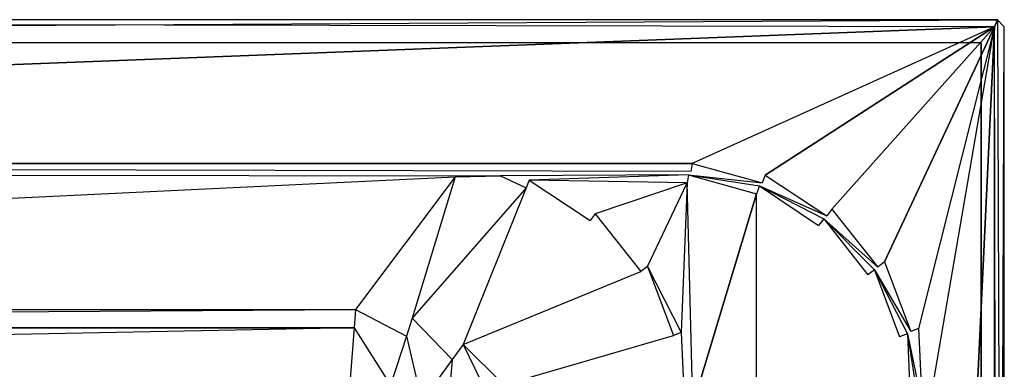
# Model space of a CAD drawing. Extents: x 0 to 1.7, y -0.75 to 0.
# Tile 6 of 6: x 1.27 to 1.7, y -0.15 to 0. Entities that reach past the tile are written whole.
import ezdxf

# ---------------------------------------------------------------- set-up
doc = ezdxf.new("R2010")
doc.units = 0
for name, color, linetype in [('L11_WANNE__N_BA170ARA2PWV__9___', 7, 'CONTINUOUS'), ('L12_WANNE__N_BA170ARA2PWV__9___', 7, 'CONTINUOUS'), ('L13_WANNE__N_BA170ARA2PWV__10__', 7, 'CONTINUOUS'), ('L4_WANNE__N_BA170ARA2PWV__1___R', 7, 'CONTINUOUS'), ('L5_WANNE__N_BA170ARA2PWV__2___R', 7, 'CONTINUOUS'), ('L6_WANNE__N_BA170ARA2PWV__3___R', 7, 'CONTINUOUS'), ('L7_WANNE__N_BA170ARA2PWV__4___R', 7, 'CONTINUOUS'), ('L8_WANNE__N_BA170ARA2PWV__5___R', 7, 'CONTINUOUS'), ('L9_WANNE__N_BA170ARA2PWV__6___R', 7, 'CONTINUOUS')]:
    doc.layers.add(name, color=color, linetype=linetype)

msp = doc.modelspace()

# ---------------------------------------------------------------- linework, layer by layer
at = {"layer": 'L11_WANNE__N_BA170ARA2PWV__9___', "color": 8}
for points, invisible_edges in [([(0.003, 0, 0.422), (0.01, -0.01, 0.422), (1.697, 0, 0.422), (0.003, 0, 0.422)], 13), ([(1.697, 0, 0.422), (0.01, -0.01, 0.422), (1.69, -0.01, 0.422), (1.697, 0, 0.422)], 15), ([(1.697, 0, 0.422), (1.69, -0.01, 0.422), (1.697, -0.75, 0.422), (1.697, 0, 0.422)], 15), ([(1.697, 0, 0.422), (1.697, -0.75, 0.422), (1.7, -0.747, 0.422), (1.697, 0, 0.422)], 15), ([(1.697, 0, 0.422), (1.7, -0.747, 0.422), (1.7, -0.003, 0.422), (1.697, 0, 0.422)], 10), ([(1.69, -0.74, 0.422), (1.697, -0.75, 0.422), (1.69, -0.01, 0.422), (1.69, -0.74, 0.422)], 10)]:
    msp.add_3dface(points, dxfattribs=dict(at, invisible_edges=invisible_edges))
at = {"layer": 'L12_WANNE__N_BA170ARA2PWV__9___', "color": 8}
for points, invisible_edges in [([(0.003, 0, 0.425), (0.01, -0.01, 0.425), (1.697, 0, 0.425), (0.003, 0, 0.425)], 13), ([(1.697, 0, 0.425), (0.01, -0.01, 0.425), (1.69, -0.01, 0.425), (1.697, 0, 0.425)], 15), ([(1.697, 0, 0.425), (1.69, -0.01, 0.425), (1.697, -0.75, 0.425), (1.697, 0, 0.425)], 15), ([(1.697, 0, 0.425), (1.697, -0.75, 0.425), (1.7, -0.747, 0.425), (1.697, 0, 0.425)], 15), ([(1.697, 0, 0.425), (1.7, -0.747, 0.425), (1.7, -0.003, 0.425), (1.697, 0, 0.425)], 15), ([(1.69, -0.74, 0.425), (1.697, -0.75, 0.425), (1.69, -0.01, 0.425), (1.69, -0.74, 0.425)], 10)]:
    msp.add_3dface(points, dxfattribs=dict(at, invisible_edges=invisible_edges))
at = {"layer": 'L13_WANNE__N_BA170ARA2PWV__10__', "color": 8}
for points, invisible_edges in [([(0.01, -0.01, 0.422), (1.69, -0.01, 0.425), (1.69, -0.01, 0.422), (0.01, -0.01, 0.422)], 13), ([(1.69, -0.01, 0.425), (0.01, -0.01, 0.422), (0.01, -0.01, 0.425), (1.69, -0.01, 0.425)], 14), ([(1.69, -0.01, 0.422), (1.69, -0.74, 0.425), (1.69, -0.74, 0.422), (1.69, -0.01, 0.422)], 13), ([(1.69, -0.74, 0.425), (1.69, -0.01, 0.422), (1.69, -0.01, 0.425), (1.69, -0.74, 0.425)], 14)]:
    msp.add_3dface(points, dxfattribs=dict(at, invisible_edges=invisible_edges))
at = {"layer": 'L4_WANNE__N_BA170ARA2PWV__1___R', "color": 8}
for points, invisible_edges in [([(1.565236, -0.061998, 0.459999), (0.164764, -0.062, 0.46), (1.564668, -0.06544, 0.457051), (1.565236, -0.061998, 0.459999)], 14), ([(1.564668, -0.06544, 0.457051), (0.164764, -0.062, 0.46), (0.165754, -0.06543, 0.457128), (1.564668, -0.06544, 0.457051)], 14), ([(1.595523, -0.070327, 0.457056), (1.565236, -0.061998, 0.459999), (1.564668, -0.06544, 0.457051), (1.595523, -0.070327, 0.457056)], 13), ([(1.565236, -0.061998, 0.459999), (1.595523, -0.070327, 0.457056), (1.596841, -0.067005, 0.459999), (1.565236, -0.061998, 0.459999)], 14), ([(1.623357, -0.084509, 0.457058), (1.596841, -0.067005, 0.459999), (1.595523, -0.070327, 0.457056), (1.623357, -0.084509, 0.457058)], 13), ([(1.596841, -0.067005, 0.459999), (1.623357, -0.084509, 0.457058), (1.625564, -0.081641, 0.46), (1.596841, -0.067005, 0.459999)], 14), ([(1.645446, -0.106598, 0.457059), (1.625564, -0.081641, 0.46), (1.623357, -0.084509, 0.457058), (1.645446, -0.106598, 0.457059)], 13), ([(1.625564, -0.081641, 0.46), (1.645446, -0.106598, 0.457059), (1.648358, -0.104437, 0.46), (1.625564, -0.081641, 0.46)], 14), ([(1.659628, -0.134432, 0.457057), (1.648358, -0.104437, 0.46), (1.645446, -0.106598, 0.457059), (1.659628, -0.134432, 0.457057)], 13), ([(1.648358, -0.104437, 0.46), (1.659628, -0.134432, 0.457057), (1.662993, -0.13316, 0.46), (1.648358, -0.104437, 0.46)], 14), ([(1.664514, -0.165286, 0.457054), (1.662993, -0.13316, 0.46), (1.659628, -0.134432, 0.457057), (1.664514, -0.165286, 0.457054)], 13), ([(1.662993, -0.13316, 0.46), (1.664514, -0.165286, 0.457054), (1.668, -0.164764, 0.46), (1.662993, -0.13316, 0.46)], 14)]:
    msp.add_3dface(points, dxfattribs=dict(at, invisible_edges=invisible_edges))
at = {"layer": 'L5_WANNE__N_BA170ARA2PWV__2___R', "color": 8}
for points, invisible_edges in [([(0.003, 0, 0.457), (1.695757, -0.003, 0.46), (1.697, 0, 0.457), (0.003, 0, 0.457)], 13), ([(1.695757, -0.003, 0.46), (0.003, 0, 0.457), (0.004243, -0.003, 0.46), (1.695757, -0.003, 0.46)], 14), ([(0.003, 0, 0.425), (1.697, 0, 0.457), (1.697, 0, 0.425), (0.003, 0, 0.425)], 13), ([(1.697, 0, 0.457), (0.003, 0, 0.425), (0.003, 0, 0.457), (1.697, 0, 0.457)], 14), ([(1.697, -0.004243, 0.46), (1.697, 0, 0.457), (1.695757, -0.003, 0.46), (1.697, -0.004243, 0.46)], 13), ([(1.697, 0, 0.457), (1.697, -0.004243, 0.46), (1.7, -0.003, 0.457), (1.697, 0, 0.457)], 14), ([(1.697, 0, 0.425), (1.7, -0.003, 0.457), (1.7, -0.003, 0.425), (1.697, 0, 0.425)], 13), ([(1.7, -0.003, 0.457), (1.697, 0, 0.425), (1.697, 0, 0.457), (1.7, -0.003, 0.457)], 14), ([(0.004243, -0.003, 0.46), (0.164764, -0.062, 0.46), (1.695757, -0.003, 0.46), (0.004243, -0.003, 0.46)], 13), ([(1.695757, -0.003, 0.46), (0.164764, -0.062, 0.46), (1.565236, -0.061998, 0.459999), (1.695757, -0.003, 0.46)], 12), ([(1.695757, -0.003, 0.46), (1.565236, -0.061998, 0.459999), (1.596841, -0.067005, 0.459999), (1.695757, -0.003, 0.46)], 10), ([(1.695757, -0.003, 0.46), (1.596841, -0.067005, 0.459999), (1.625564, -0.081641, 0.46), (1.695757, -0.003, 0.46)], 10), ([(1.695757, -0.003, 0.46), (1.625564, -0.081641, 0.46), (1.648358, -0.104437, 0.46), (1.695757, -0.003, 0.46)], 10), ([(1.695757, -0.003, 0.46), (1.648358, -0.104437, 0.46), (1.662993, -0.13316, 0.46), (1.695757, -0.003, 0.46)], 14), ([(1.695757, -0.003, 0.46), (1.662993, -0.13316, 0.46), (1.668, -0.164764, 0.46), (1.695757, -0.003, 0.46)], 10), ([(1.695757, -0.003, 0.46), (1.668, -0.164764, 0.46), (1.668001, -0.585236, 0.459999), (1.695757, -0.003, 0.46)], 11), ([(1.695757, -0.003, 0.46), (1.668001, -0.585236, 0.459999), (1.695757, -0.747, 0.46), (1.695757, -0.003, 0.46)], 10), ([(1.695757, -0.003, 0.46), (1.695757, -0.747, 0.46), (1.697, -0.745757, 0.46), (1.695757, -0.003, 0.46)], 11), ([(1.695757, -0.003, 0.46), (1.697, -0.745757, 0.46), (1.697, -0.004243, 0.46), (1.695757, -0.003, 0.46)], 15), ([(1.7, -0.003, 0.457), (1.697, -0.745757, 0.46), (1.7, -0.747, 0.457), (1.7, -0.003, 0.457)], 13), ([(1.697, -0.745757, 0.46), (1.7, -0.003, 0.457), (1.697, -0.004243, 0.46), (1.697, -0.745757, 0.46)], 14), ([(1.7, -0.003, 0.425), (1.7, -0.747, 0.457), (1.7, -0.747, 0.425), (1.7, -0.003, 0.425)], 13), ([(1.7, -0.747, 0.457), (1.7, -0.003, 0.425), (1.7, -0.003, 0.457), (1.7, -0.747, 0.457)], 14)]:
    msp.add_3dface(points, dxfattribs=dict(at, invisible_edges=invisible_edges))
at = {"layer": 'L6_WANNE__N_BA170ARA2PWV__3___R', "color": 8}
for points, invisible_edges in [([(1.563644, -0.066802, 0.447948), (1.48249, -0.067243, 0.444999), (1.49491, -0.069211, 0.444999), (1.563644, -0.066802, 0.447948)], 14), ([(1.563644, -0.066802, 0.447948), (1.49491, -0.069211, 0.444999), (1.563076, -0.070244, 0.445), (1.563644, -0.066802, 0.447948)], 14), ([(1.593032, -0.074988, 0.444999), (1.563644, -0.066802, 0.447948), (1.563076, -0.070244, 0.445), (1.593032, -0.074988, 0.444999)], 13), ([(1.563644, -0.066802, 0.447948), (1.593032, -0.074988, 0.444999), (1.59435, -0.071667, 0.447944), (1.563644, -0.066802, 0.447948)], 14), ([(1.619843, -0.088649, 0.444999), (1.59435, -0.071667, 0.447944), (1.593032, -0.074988, 0.444999), (1.619843, -0.088649, 0.444999)], 13), ([(1.59435, -0.071667, 0.447944), (1.619843, -0.088649, 0.444999), (1.62205, -0.085782, 0.447942), (1.59435, -0.071667, 0.447944)], 14), ([(1.64112, -0.109926, 0.445), (1.62205, -0.085782, 0.447942), (1.619843, -0.088649, 0.444999), (1.64112, -0.109926, 0.445)], 13), ([(1.62205, -0.085782, 0.447942), (1.64112, -0.109926, 0.445), (1.644033, -0.107765, 0.447941), (1.62205, -0.085782, 0.447942)], 14), ([(1.65478, -0.136737, 0.445), (1.644033, -0.107765, 0.447941), (1.64112, -0.109926, 0.445), (1.65478, -0.136737, 0.445)], 13), ([(1.644033, -0.107765, 0.447941), (1.65478, -0.136737, 0.445), (1.658147, -0.135465, 0.447943), (1.644033, -0.107765, 0.447941)], 14), ([(1.659524, -0.166693, 0.445001), (1.658147, -0.135465, 0.447943), (1.65478, -0.136737, 0.445), (1.659524, -0.166693, 0.445001)], 13), ([(1.658147, -0.135465, 0.447943), (1.659524, -0.166693, 0.445001), (1.663011, -0.166171, 0.447946), (1.658147, -0.135465, 0.447943)], 14)]:
    msp.add_3dface(points, dxfattribs=dict(at, invisible_edges=invisible_edges))
at = {"layer": 'L7_WANNE__N_BA170ARA2PWV__4___R', "color": 8}
for points, invisible_edges in [([(1.523414, -0.083735, 0.445), (1.563076, -0.070244, 0.445), (1.49491, -0.069211, 0.444999), (1.523414, -0.083735, 0.445)], 13), ([(1.563076, -0.070244, 0.445), (1.523414, -0.083735, 0.445), (1.546034, -0.106356, 0.445), (1.563076, -0.070244, 0.445)], 10), ([(1.563076, -0.070244, 0.445), (1.546034, -0.106356, 0.445), (1.560558, -0.13486, 0.445), (1.563076, -0.070244, 0.445)], 13), ([(1.563076, -0.070244, 0.445), (1.560558, -0.13486, 0.445), (1.565525, -0.166221, 0.445), (1.563076, -0.070244, 0.445)], 10), ([(1.563076, -0.070244, 0.445), (1.565525, -0.166221, 0.445), (1.593032, -0.074988, 0.444999), (1.563076, -0.070244, 0.445)], 13), ([(1.593032, -0.074988, 0.444999), (1.565525, -0.166221, 0.445), (1.593032, -0.675011, 0.445001), (1.593032, -0.074988, 0.444999)], 10), ([(1.593032, -0.074988, 0.444999), (1.593032, -0.675011, 0.445001), (1.619843, -0.66135, 0.445), (1.593032, -0.074988, 0.444999)], 13), ([(1.593032, -0.074988, 0.444999), (1.619843, -0.66135, 0.445), (1.619843, -0.088649, 0.444999), (1.593032, -0.074988, 0.444999)], 15), ([(1.619843, -0.088649, 0.444999), (1.619843, -0.66135, 0.445), (1.64112, -0.640074, 0.445), (1.619843, -0.088649, 0.444999)], 15), ([(1.619843, -0.088649, 0.444999), (1.64112, -0.640074, 0.445), (1.64112, -0.109926, 0.445), (1.619843, -0.088649, 0.444999)], 15), ([(1.64112, -0.109926, 0.445), (1.64112, -0.640074, 0.445), (1.65478, -0.136737, 0.445), (1.64112, -0.109926, 0.445)], 15), ([(1.65478, -0.136737, 0.445), (1.64112, -0.640074, 0.445), (1.654781, -0.613263, 0.444999), (1.65478, -0.136737, 0.445)], 15), ([(1.65478, -0.136737, 0.445), (1.654781, -0.613263, 0.444999), (1.659524, -0.166693, 0.445001), (1.65478, -0.136737, 0.445)], 15)]:
    msp.add_3dface(points, dxfattribs=dict(at, invisible_edges=invisible_edges))
at = {"layer": 'L8_WANNE__N_BA170ARA2PWV__5___R', "color": 8}
for points, invisible_edges in [([(0.27, -0.124849, 0.06), (1.462985, -0.067685, 0.44205), (0.165754, -0.06543, 0.457128), (0.27, -0.124849, 0.06)], 10), ([(0.165754, -0.06543, 0.457128), (1.462985, -0.067685, 0.44205), (1.48249, -0.067243, 0.444999), (0.165754, -0.06543, 0.457128)], 13), ([(0.165754, -0.06543, 0.457128), (1.48249, -0.067243, 0.444999), (1.563644, -0.066802, 0.447948), (0.165754, -0.06543, 0.457128)], 14), ([(0.165754, -0.06543, 0.457128), (1.563644, -0.066802, 0.447948), (1.564668, -0.06544, 0.457051), (0.165754, -0.06543, 0.457128)], 15), ([(1.462985, -0.067685, 0.44205), (0.27, -0.124849, 0.06), (1.42, -0.124848, 0.06), (1.462985, -0.067685, 0.44205)], 13), ([(1.444413, -0.128716, 0.06), (1.462985, -0.067685, 0.44205), (1.42, -0.124848, 0.06), (1.444413, -0.128716, 0.06)], 13), ([(1.462985, -0.067685, 0.44205), (1.444413, -0.128716, 0.06), (1.493592, -0.072533, 0.442054), (1.462985, -0.067685, 0.44205)], 14), ([(1.563644, -0.066802, 0.447948), (1.595523, -0.070327, 0.457056), (1.564668, -0.06544, 0.457051), (1.563644, -0.066802, 0.447948)], 14), ([(1.595523, -0.070327, 0.457056), (1.563644, -0.066802, 0.447948), (1.59435, -0.071667, 0.447944), (1.595523, -0.070327, 0.457056)], 13), ([(1.59435, -0.071667, 0.447944), (1.623357, -0.084509, 0.457058), (1.595523, -0.070327, 0.457056), (1.59435, -0.071667, 0.447944)], 14), ([(1.623357, -0.084509, 0.457058), (1.59435, -0.071667, 0.447944), (1.62205, -0.085782, 0.447942), (1.623357, -0.084509, 0.457058)], 13), ([(1.466435, -0.139937, 0.06), (1.493592, -0.072533, 0.442054), (1.444413, -0.128716, 0.06), (1.466435, -0.139937, 0.06)], 13), ([(1.493592, -0.072533, 0.442054), (1.466435, -0.139937, 0.06), (1.521207, -0.086603, 0.442058), (1.493592, -0.072533, 0.442054)], 14), ([(1.62205, -0.085782, 0.447942), (1.645446, -0.106598, 0.457059), (1.623357, -0.084509, 0.457058), (1.62205, -0.085782, 0.447942)], 14), ([(1.466435, -0.139937, 0.06), (1.543122, -0.108517, 0.442059), (1.521207, -0.086603, 0.442058), (1.466435, -0.139937, 0.06)], 14), ([(1.645446, -0.106598, 0.457059), (1.62205, -0.085782, 0.447942), (1.644033, -0.107765, 0.447941), (1.645446, -0.106598, 0.457059)], 13), ([(1.543122, -0.108517, 0.442059), (1.466435, -0.139937, 0.06), (1.483913, -0.157415, 0.06), (1.543122, -0.108517, 0.442059)], 13), ([(1.483913, -0.157415, 0.06), (1.557191, -0.136132, 0.442059), (1.543122, -0.108517, 0.442059), (1.483913, -0.157415, 0.06)], 14), ([(1.644033, -0.107765, 0.447941), (1.659628, -0.134432, 0.457057), (1.645446, -0.106598, 0.457059), (1.644033, -0.107765, 0.447941)], 14), ([(1.659628, -0.134432, 0.457057), (1.644033, -0.107765, 0.447941), (1.658147, -0.135465, 0.447943), (1.659628, -0.134432, 0.457057)], 13), ([(0.270633, -0.132888, 0.03), (1.42, -0.124848, 0.06), (0.27, -0.124849, 0.06), (0.270633, -0.132888, 0.03)], 14), ([(1.42, -0.124848, 0.06), (0.270633, -0.132888, 0.03), (1.419367, -0.132888, 0.03), (1.42, -0.124848, 0.06)], 13), ([(1.441898, -0.136456, 0.03), (1.42, -0.124848, 0.06), (1.419367, -0.132888, 0.03), (1.441898, -0.136456, 0.03)], 13), ([(1.42, -0.124848, 0.06), (1.441898, -0.136456, 0.03), (1.444413, -0.128716, 0.06), (1.42, -0.124848, 0.06)], 14), ([(1.461652, -0.146522, 0.03), (1.444413, -0.128716, 0.06), (1.441898, -0.136456, 0.03), (1.461652, -0.146522, 0.03)], 13), ([(1.444413, -0.128716, 0.06), (1.461652, -0.146522, 0.03), (1.466435, -0.139937, 0.06), (1.444413, -0.128716, 0.06)], 14), ([(0.272361, -0.15485, 0.008038), (1.419367, -0.132888, 0.03), (0.270633, -0.132888, 0.03), (0.272361, -0.15485, 0.008038)], 13), ([(1.419367, -0.132888, 0.03), (0.272361, -0.15485, 0.008038), (1.417639, -0.15485, 0.008038), (1.419367, -0.132888, 0.03)], 14), ([(1.435026, -0.157604, 0.008038), (1.419367, -0.132888, 0.03), (1.417639, -0.15485, 0.008038), (1.435026, -0.157604, 0.008038)], 13), ([(1.419367, -0.132888, 0.03), (1.435026, -0.157604, 0.008038), (1.441898, -0.136456, 0.03), (1.419367, -0.132888, 0.03)], 14), ([(1.658147, -0.135465, 0.447943), (1.664514, -0.165286, 0.457054), (1.659628, -0.134432, 0.457057), (1.658147, -0.135465, 0.447943)], 14), ([(1.664514, -0.165286, 0.457054), (1.658147, -0.135465, 0.447943), (1.663011, -0.166171, 0.447946), (1.664514, -0.165286, 0.457054)], 13), ([(1.448582, -0.164511, 0.008038), (1.441898, -0.136456, 0.03), (1.435026, -0.157604, 0.008038), (1.448582, -0.164511, 0.008038)], 13), ([(1.441898, -0.136456, 0.03), (1.448582, -0.164511, 0.008038), (1.461652, -0.146522, 0.03), (1.441898, -0.136456, 0.03)], 14), ([(1.477328, -0.162198, 0.03), (1.466435, -0.139937, 0.06), (1.461652, -0.146522, 0.03), (1.477328, -0.162198, 0.03)], 13), ([(1.466435, -0.139937, 0.06), (1.477328, -0.162198, 0.03), (1.483913, -0.157415, 0.06), (1.466435, -0.139937, 0.06)], 14), ([(1.557191, -0.136132, 0.442059), (1.483913, -0.157415, 0.06), (1.495133, -0.179438, 0.06), (1.557191, -0.136132, 0.442059)], 13), ([(1.495133, -0.179438, 0.06), (1.562039, -0.166743, 0.442055), (1.557191, -0.136132, 0.442059), (1.495133, -0.179438, 0.06)], 14), ([(1.459339, -0.175268, 0.008038), (1.461652, -0.146522, 0.03), (1.448582, -0.164511, 0.008038), (1.459339, -0.175268, 0.008038)], 13), ([(1.461652, -0.146522, 0.03), (1.459339, -0.175268, 0.008038), (1.477328, -0.162198, 0.03), (1.461652, -0.146522, 0.03)], 14)]:
    msp.add_3dface(points, dxfattribs=dict(at, invisible_edges=invisible_edges))
at = {"layer": 'L9_WANNE__N_BA170ARA2PWV__6___R', "color": 8}
for points, invisible_edges in [([(1.493592, -0.072533, 0.442054), (1.48249, -0.067243, 0.444999), (1.462985, -0.067685, 0.44205), (1.493592, -0.072533, 0.442054)], 13), ([(1.48249, -0.067243, 0.444999), (1.493592, -0.072533, 0.442054), (1.49491, -0.069211, 0.444999), (1.48249, -0.067243, 0.444999)], 14), ([(1.521207, -0.086603, 0.442058), (1.49491, -0.069211, 0.444999), (1.493592, -0.072533, 0.442054), (1.521207, -0.086603, 0.442058)], 13), ([(1.49491, -0.069211, 0.444999), (1.521207, -0.086603, 0.442058), (1.523414, -0.083735, 0.445), (1.49491, -0.069211, 0.444999)], 14), ([(1.543122, -0.108517, 0.442059), (1.523414, -0.083735, 0.445), (1.521207, -0.086603, 0.442058), (1.543122, -0.108517, 0.442059)], 13), ([(1.523414, -0.083735, 0.445), (1.543122, -0.108517, 0.442059), (1.546034, -0.106356, 0.445), (1.523414, -0.083735, 0.445)], 14), ([(1.557191, -0.136132, 0.442059), (1.546034, -0.106356, 0.445), (1.543122, -0.108517, 0.442059), (1.557191, -0.136132, 0.442059)], 13), ([(1.546034, -0.106356, 0.445), (1.557191, -0.136132, 0.442059), (1.560558, -0.13486, 0.445), (1.546034, -0.106356, 0.445)], 14), ([(1.562039, -0.166743, 0.442055), (1.560558, -0.13486, 0.445), (1.557191, -0.136132, 0.442059), (1.562039, -0.166743, 0.442055)], 13), ([(1.560558, -0.13486, 0.445), (1.562039, -0.166743, 0.442055), (1.565525, -0.166221, 0.445), (1.560558, -0.13486, 0.445)], 14)]:
    msp.add_3dface(points, dxfattribs=dict(at, invisible_edges=invisible_edges))

doc.saveas('drawing.dxf')
